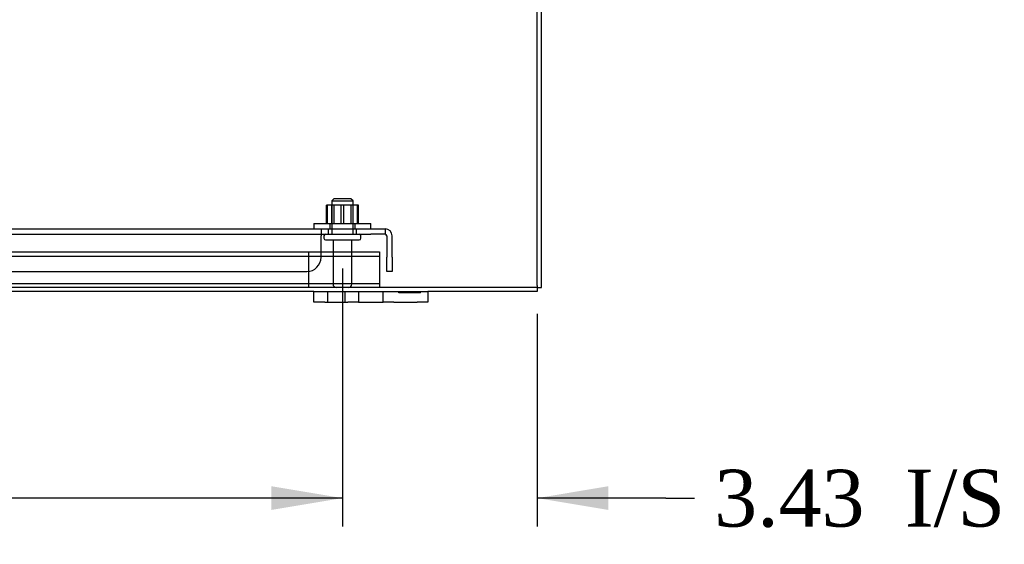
# Model space of a CAD drawing. Header units: inches. Extents: x 1 to 240, y -1 to 159.
# Tile 2 of 108: x 73 to 91, y 17 to 26. Entities that reach past the tile are written whole.
import ezdxf
from ezdxf.enums import TextEntityAlignment as Align
from ezdxf.lldxf.tags import DXFTag

# ---------------------------------------------------------------- set-up
doc = ezdxf.new("R2010")
doc.units = ezdxf.units.IN
doc.header["$MEASUREMENT"] = 0
for name, color, linetype in [('COM40682', 7, 'Continuous'), ('COM43544', 7, 'Continuous'), ('COM43576', 7, 'Continuous'), ('COM55702-11', 7, 'Continuous'), ('COM55702-16', 7, 'Continuous'), ('Default', 7, 'Continuous'), ('FET07710', 7, 'Continuous'), ('NTS166105', 7, 'Continuous'), ('STD26094', 7, 'Continuous'), ('WAF25059', 7, 'Continuous')]:
    doc.layers.add(name, color=color, linetype=linetype)
doc.styles.add('SEACAD_Times_New_Roman', font='times.ttf')
tags = doc.linetypes.add('HIDDEN2', pattern=[0.1875, 0.125, -0.0625]).pattern_tags.tags
tags[6:7] = [DXFTag(74, 4), DXFTag(75, 0), DXFTag(340, '0'), DXFTag(46, 0.0), DXFTag(50, 0.0), DXFTag(44, 0.0), DXFTag(45, 0.0)]
tags[4:5] = [DXFTag(74, 4), DXFTag(75, 0), DXFTag(340, '0'), DXFTag(46, 0.0), DXFTag(50, 0.0), DXFTag(44, 0.0), DXFTag(45, 0.0)]
doc.dimstyles.new('HAMMOND_(STH_-_240x160)', dxfattribs={"dimtxt": 1, "dimasz": 1.25, "dimexe": 0.5, "dimexo": 0.5, "dimgap": 0.25, "dimtad": 0, "dimtih": 1, "dimtoh": 1, "dimzin": 0, "dimdsep": 46, "dimtxsty": 'SEACAD_Times_New_Roman', "dimblk1": '_SE_FILLED', "dimblk2": '_SE_FILLED', "dimsah": 1, "dimcen": 0.5, "dimadec": 0, "dimazin": 0, "dimtfac": 0.8, "dimtofl": 0, "dimtmove": 0, "dimatfit": 3, "dimfxl": 1, "dimtolj": 1, "dimtzin": 0, "dimarcsym": 0})

# ---------------------------------------------------------------- blocks, each defined once
blk = doc.blocks.new('SE6')
at = {"layer": 'COM40682', "color": 7, "linetype": 'HIDDEN2'}
for p, q in [((54.082, 22.374), (78.579, 22.374)), ((78.579, 22.374), (79.455, 22.374)), ((78.579, 22.374), (78.579, 22.249)), ((78.705, 22.374), (78.705, 22.279)), ((79.205, 22.279), (79.205, 22.374)), ((79.455, 22.374), (79.705, 22.374)), ((79.705, 22.374), (79.705, 22.279)), ((54.082, 22.279), (78.579, 22.279)), ((78.579, 22.279), (79.455, 22.279)), ((78.579, 21.874), (78.579, 22.249)), ((79.705, 22.279), (79.455, 22.279)), ((79.735, 22.249), (79.735, 21.874)), ((79.83, 21.874), (79.83, 22.249)), ((79.735, 21.624), (79.735, 21.874)), ((79.83, 21.874), (79.83, 21.624)), ((54.332, 21.624), (78.329, 21.624)), ((79.83, 21.624), (79.735, 21.624))]:
    blk.add_line(p, q, dxfattribs=at)
for centre, radius, start, end in [((79.705, 22.249), 0.125, 0, 90), ((79.705, 22.249), 0.03, 0, 90), ((78.329, 21.874), 0.25, 270, 0)]:
    blk.add_arc(centre, radius, start, end, dxfattribs=at)
at = {"layer": 'COM43544', "color": 7, "linetype": 'Continuous'}
for p, q in [((82.383, 21.378), (82.383, 29.043)), ((82.383, 21.378), (82.383, 21.27)), ((78.455, 21.27), (55.08, 21.27)), ((82.383, 21.27), (80.455, 21.27))]:
    blk.add_line(p, q, dxfattribs=at)
at = {"layer": 'COM43544', "color": 7, "linetype": 'HIDDEN2'}
blk.add_line((82.383, 21.342), (51.188, 21.342), dxfattribs=at)
at = {"layer": 'COM43576', "color": 7, "linetype": 'Continuous'}
for p, q in [((82.455, 21.342), (82.455, 29.124)), ((82.383, 21.342), (82.455, 21.342))]:
    blk.add_line(p, q, dxfattribs=at)
at = {"layer": 'COM55702-11', "color": 7, "linetype": 'HIDDEN2'}
for p, q in [((78.357, 21.967), (78.357, 21.78)), ((78.357, 21.78), (78.357, 21.53)), ((78.357, 21.53), (78.357, 21.414)), ((78.357, 21.414), (78.357, 21.342))]:
    blk.add_line(p, q, dxfattribs=at)
at = {"layer": 'COM55702-16', "color": 7, "linetype": 'HIDDEN2'}
for p, q in [((53.857, 21.967), (79.607, 21.967)), ((53.857, 21.895), (79.607, 21.895)), ((79.607, 21.967), (79.607, 21.78)), ((79.607, 21.78), (79.607, 21.53)), ((79.607, 21.53), (79.607, 21.414)), ((53.857, 21.414), (79.607, 21.414)), ((79.607, 21.414), (79.607, 21.342))]:
    blk.add_line(p, q, dxfattribs=at)
at = {"layer": 'FET07710', "color": 7, "linetype": 'Continuous'}
for p, q in [((78.455, 21.083), (78.455, 21.27)), ((78.455, 21.27), (78.643, 21.27)), ((78.643, 21.27), (79.049, 21.27)), ((79.049, 21.27), (79.237, 21.27)), ((79.237, 21.27), (79.455, 21.27)), ((79.237, 21.27), (79.237, 21.083)), ((79.455, 21.27), (79.455, 21.27)), ((79.455, 21.27), (79.673, 21.27)), ((79.673, 21.083), (79.673, 21.27)), ((79.673, 21.27), (79.861, 21.27)), ((79.861, 21.27), (80.268, 21.27)), ((80.268, 21.27), (80.455, 21.27)), ((80.455, 21.27), (80.455, 21.083)), ((78.643, 21.083), (78.455, 21.083)), ((78.643, 21.083), (79.049, 21.083)), ((79.237, 21.083), (79.049, 21.083)), ((79.237, 21.083), (79.455, 21.083)), ((79.455, 21.083), (79.673, 21.083)), ((79.455, 21.083), (79.455, 21.083)), ((79.861, 21.083), (79.673, 21.083)), ((79.861, 21.083), (80.268, 21.083)), ((80.455, 21.083), (80.268, 21.083))]:
    blk.add_line(p, q, dxfattribs=at)
at = {"layer": 'FET07710', "color": 7, "linetype": 'HIDDEN2'}
for p, q in [((78.69, 21.27), (78.69, 21.083)), ((79.002, 21.083), (79.002, 21.27)), ((79.237, 21.27), (79.237, 21.083)), ((79.674, 21.083), (79.674, 21.27)), ((79.945, 21.25), (79.945, 21.27)), ((80.054, 21.25), (79.945, 21.25)), ((80.01, 21.25), (80.01, 21.27)), ((80.054, 21.25), (80.054, 21.27)), ((80.099, 21.25), (80.054, 21.25)), ((80.068, 21.25), (80.068, 21.27)), ((80.099, 21.25), (80.099, 21.27)), ((80.208, 21.25), (80.099, 21.25)), ((80.108, 21.25), (80.108, 21.27)), ((80.168, 21.25), (80.168, 21.27)), ((80.177, 21.25), (80.177, 21.27)), ((80.208, 21.25), (80.208, 21.27)), ((80.33, 21.25), (80.208, 21.25)), ((80.222, 21.25), (80.222, 21.27)), ((80.266, 21.25), (80.266, 21.27)), ((80.33, 21.25), (80.33, 21.27))]:
    blk.add_line(p, q, dxfattribs=at)
at = {"layer": 'NTS166105', "color": 7, "linetype": 'HIDDEN2'}
for p, q in [((78.69, 22.79), (78.677, 22.79)), ((78.677, 22.47), (78.677, 22.79)), ((78.978, 22.79), (78.69, 22.79)), ((78.69, 22.47), (78.69, 22.79)), ((78.768, 22.47), (78.768, 22.79)), ((78.802, 22.79), (78.802, 22.47)), ((78.935, 22.47), (78.935, 22.79)), ((79.236, 22.79), (78.978, 22.79)), ((78.978, 22.47), (78.978, 22.79)), ((79.109, 22.47), (79.109, 22.79)), ((79.143, 22.47), (79.143, 22.79)), ((79.221, 22.47), (79.221, 22.79)), ((79.236, 22.47), (79.236, 22.79))]:
    blk.add_line(p, q, dxfattribs=at)
at = {"layer": 'STD26094', "color": 7, "linetype": 'HIDDEN2'}
for p, q in [((78.805, 22.904), (78.768, 22.867)), ((78.768, 22.867), (79.143, 22.867)), ((78.768, 22.867), (78.768, 22.279)), ((79.105, 22.904), (78.805, 22.904)), ((79.143, 22.867), (79.105, 22.904)), ((79.143, 22.279), (79.143, 22.867)), ((78.63, 22.249), (78.63, 22.209)), ((78.66, 22.179), (79.25, 22.179)), ((78.79, 22.179), (78.79, 21.402)), ((79.12, 21.402), (79.12, 22.179)), ((79.28, 22.209), (79.28, 22.249))]:
    blk.add_line(p, q, dxfattribs=at)
for centre, radius, start, end in [((78.66, 22.249), 0.03, 90, 180), ((78.66, 22.209), 0.03, 180, 270), ((79.25, 22.249), 0.03, 0, 90), ((79.25, 22.209), 0.03, 270, 0), ((78.85, 21.402), 0.06, 180, 270), ((79.06, 21.402), 0.06, 270, 0)]:
    blk.add_arc(centre, radius, start, end, dxfattribs=at)
at = {"layer": 'WAF25059', "color": 7, "linetype": 'HIDDEN2'}
for p, q in [((78.455, 22.47), (79.455, 22.47)), ((78.455, 22.47), (78.455, 22.374)), ((78.733, 22.47), (78.733, 22.374)), ((79.178, 22.374), (79.178, 22.47)), ((79.455, 22.374), (79.455, 22.47))]:
    blk.add_line(p, q, dxfattribs=at)
blk = doc.blocks.new('DMBLK3308')
at = {"layer": 'Default', "linetype": 'Continuous'}
for points in [[(77.705, 17.432), (78.955, 17.64), (77.705, 17.849)], [(83.633, 17.432), (83.633, 17.849), (82.383, 17.64)]]:
    blk.add_hatch(color=7, dxfattribs=at).paths.add_polyline_path(points)
at = {"layer": 'Default', "color": 7, "linetype": 'Continuous'}
for p, q in [((78.955, 21.679), (78.955, 17.14)), ((82.383, 20.878), (82.383, 17.14)), ((78.955, 17.64), (76.455, 17.64)), ((84.645, 17.64), (82.383, 17.64)), ((84.645, 17.64), (85.145, 17.64))]:
    blk.add_line(p, q, dxfattribs=at)
at = {"layer": 'Default', "color": 7, "linetype": 'Continuous', "style": 'SEACAD_Times_New_Roman'}
for s, p in [('I/S', (88.849, 18.14)), ('3.43', (85.495, 18.14))]:
    blk.add_text(s, height=1, dxfattribs=at).set_placement(p, align=Align.TOP_LEFT)
blk = doc.blocks.new('_SE_FILLED')
at = {"color": 0}
blk.add_line((0, 0), (-1, 0), dxfattribs=at)
blk.add_solid([(0, 0), (-1, -0.1665), (-1, 0.1665), (0, 0)], dxfattribs=at)
blk = doc.blocks.new('DMBLK3309')
at = {"layer": 'Default', "linetype": 'Continuous'}
for points in [[(54.955, 17.432), (54.955, 17.849), (53.705, 17.64)], [(77.705, 17.432), (78.955, 17.64), (77.705, 17.849)]]:
    blk.add_hatch(color=7, dxfattribs=at).paths.add_polyline_path(points)
at = {"layer": 'Default', "color": 7, "linetype": 'Continuous'}
for p, q in [((53.705, 21.679), (53.705, 17.14)), ((78.955, 21.679), (78.955, 17.14)), ((64.274, 17.64), (53.705, 17.64)), ((78.955, 17.64), (68.387, 17.64))]:
    blk.add_line(p, q, dxfattribs=at)
at = {"layer": 'Default', "color": 7, "linetype": 'Continuous', "style": 'SEACAD_Times_New_Roman'}
blk.add_text('25.25', height=1, dxfattribs=at).set_placement((64.624, 18.14), align=Align.TOP_LEFT)

msp = doc.modelspace()

# ---------------------------------------------------------------- block references
at = {"layer": 'Default'}
msp.add_blockref('SE6', (0, 0), dxfattribs=at)

# ---------------------------------------------------------------- dimensions: what is measured, and where the dimension line sits
at = {"layer": 'Default', "color": 7, "linetype": 'Continuous'}
dim = msp.add_linear_dim(base=(53.705, 17.64), p1=(78.955, 22.179), p2=(53.705, 22.179), text='\\A1;<>', dimstyle='HAMMOND_(STH_-_240x160)', dxfattribs=at)
dim.commit()
dim.dimension.update_dxf_attribs({"geometry": 'DMBLK3309', "text_midpoint": (66.33, 17.64), "dimtype": 160})
dim = msp.add_linear_dim(base=(78.955, 17.64), p1=(82.383, 21.378), p2=(78.955, 22.179), text='\\A1;<> I/S', dimstyle='HAMMOND_(STH_-_240x160)', override={"dimtmove": 1}, dxfattribs=at)
dim.commit()
dim.dimension.update_dxf_attribs({"geometry": 'DMBLK3308', "text_midpoint": (85.145, 17.64), "dimtype": 160})

doc.saveas('drawing.dxf')
